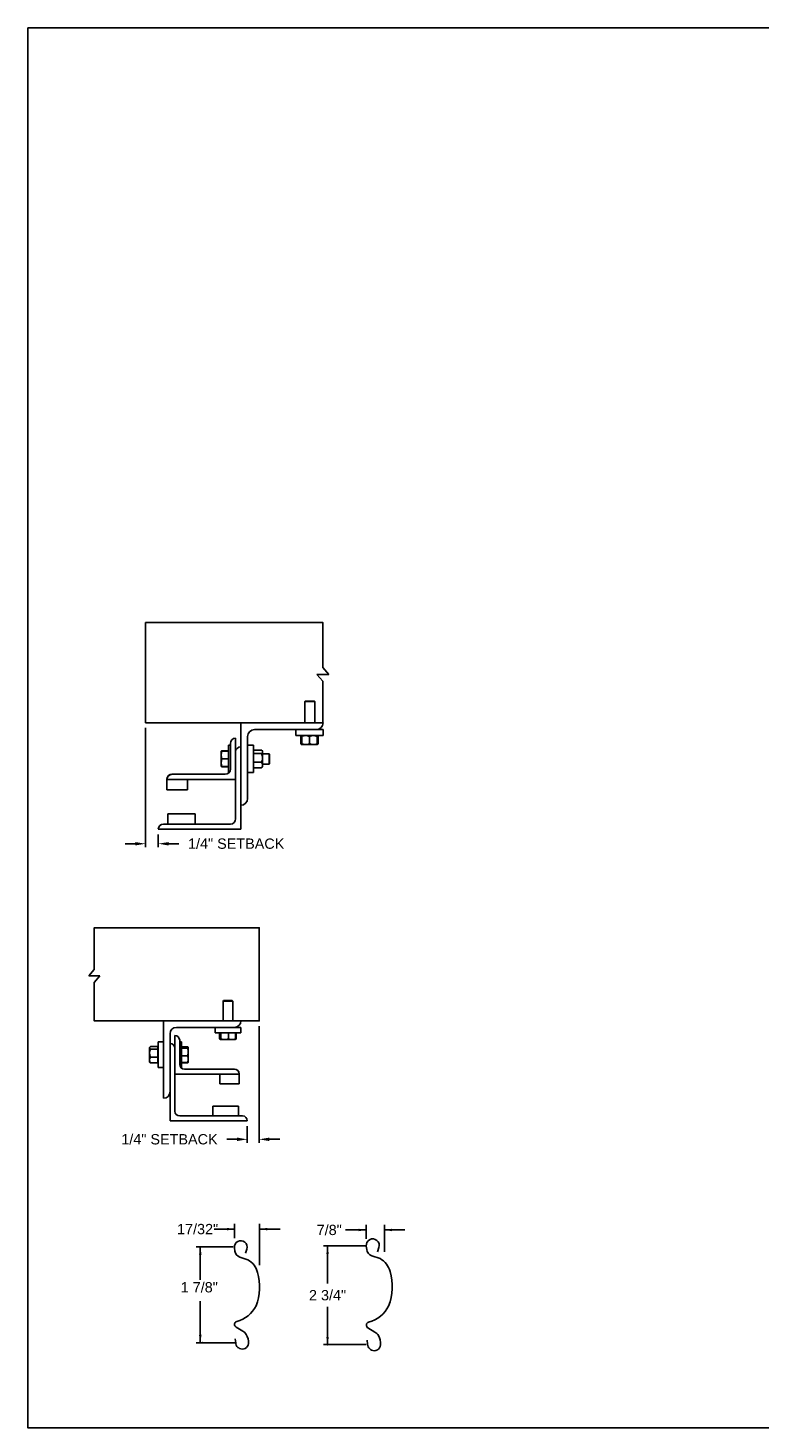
# Model space of a CAD drawing. Header units: inches. Extents: x 169.6 to 213.7, y 195.1 to 266.5.
# Tile 48 of 51: x 169.6 to 176.2, y 253.2 to 265.9. Entities that reach past the tile are written whole.
import ezdxf
from ezdxf.enums import TextEntityAlignment as Align

# ---------------------------------------------------------------- set-up
doc = ezdxf.new("R2010")
doc.units = ezdxf.units.IN
doc.header["$LTSCALE"] = 0.25
doc.header["$MEASUREMENT"] = 0
doc.layers.add('ANNOTATIONS', color=1, linetype='Continuous')
doc.layers.add('DETAILS', color=4, linetype='Continuous')
doc.styles.add('ARIAL', font='arial.ttf', dxfattribs={"height": 0.09375})
doc.dimstyles.new('STANDARD$0', dxfattribs={"dimtxt": 0.09375, "dimasz": 0.09375, "dimexe": 0.03125, "dimexo": 0.046875, "dimgap": 0.09, "dimtad": 0, "dimtih": 1, "dimtoh": 1, "dimdec": 4, "dimzin": 0, "dimdsep": 46, "dimtxsty": 'ARIAL', "dimcen": 0.09, "dimadec": 0, "dimazin": 0, "dimtfac": 1, "dimtdec": 4, "dimtofl": 0, "dimtmove": 0, "dimatfit": 1, "dimfxl": 1, "dimtolj": 1, "dimtzin": 0, "dimarcsym": 0})

# ---------------------------------------------------------------- blocks, each defined once
blk = doc.blocks.new('*D3')
at = {"layer": 'ANNOTATIONS', "color": 0, "lineweight": -2, "transparency": 16777216}
for p, q in [((170.659, 259.565), (170.659, 258.481)), ((170.774, 258.596), (170.774, 258.481)), ((170.565, 258.512), (170.472, 258.512)), ((170.868, 258.512), (170.962, 258.512))]:
    blk.add_line(p, q, dxfattribs=at)
at = {"layer": 'ANNOTATIONS', "color": 0, "transparency": 16777216}
for points in [[(170.565, 258.527), (170.565, 258.496), (170.659, 258.512)], [(170.868, 258.527), (170.868, 258.496), (170.774, 258.512)]]:
    blk.add_solid(points, dxfattribs=at)
at = {"layer": 'defpoints', "color": 0, "transparency": 16777216}
for p in [(170.659, 259.612), (170.774, 258.643), (170.774, 258.512)]:
    blk.add_point(p, dxfattribs=at)
at = {"layer": 'ANNOTATIONS', "color": 0, "transparency": 16777216, "insert": (171.483, 258.512), "char_height": 0.09375, "attachment_point": 5, "style": 'ARIAL'}
blk.add_mtext('\\A1;1/4" SETBACK', dxfattribs=at)
blk = doc.blocks.new('*D4')
at = {"layer": 'ANNOTATIONS', "color": 0, "lineweight": -2, "transparency": 16777216}
for p, q in [((171.692, 256.852), (171.692, 255.792)), ((171.584, 255.943), (171.584, 255.792)), ((171.49, 255.823), (171.397, 255.823)), ((171.786, 255.823), (171.88, 255.823))]:
    blk.add_line(p, q, dxfattribs=at)
at = {"layer": 'ANNOTATIONS', "color": 0, "transparency": 16777216}
for points in [[(171.49, 255.839), (171.49, 255.807), (171.584, 255.823)], [(171.786, 255.839), (171.786, 255.807), (171.692, 255.823)]]:
    blk.add_solid(points, dxfattribs=at)
at = {"layer": 'defpoints', "color": 0, "transparency": 16777216}
for p in [(171.692, 256.899), (171.584, 255.99), (171.584, 255.823)]:
    blk.add_point(p, dxfattribs=at)
at = {"layer": 'ANNOTATIONS', "color": 0, "transparency": 16777216, "insert": (170.876, 255.823), "char_height": 0.09375, "attachment_point": 5, "style": 'ARIAL'}
blk.add_mtext('\\A1;1/4" SETBACK', dxfattribs=at)

msp = doc.modelspace()

# ---------------------------------------------------------------- linework, layer by layer
at = {"layer": 'ANNOTATIONS'}
for p, q in [((171.46897, 255.0061), (171.28147, 255.0061)), ((171.46897, 254.92435), (171.46897, 255.05298)), ((171.69634, 254.6788), (171.69634, 255.05298)), ((171.69634, 255.0061), (171.88384, 255.0061)), ((171.45543, 254.84503), (171.11793, 254.84503)), ((171.15641, 254.84503), (171.15641, 254.54347)), ((171.15641, 253.97316), (171.15641, 254.35034)), ((171.48356, 253.97316), (171.11793, 253.97316))]:
    msp.add_line(p, q, dxfattribs=at)
at = {"layer": 'ANNOTATIONS', "linetype": 'ByBlock'}
for p, q in [((172.66672, 254.99843), (172.47922, 254.99843)), ((172.66672, 254.91668), (172.66672, 255.04531)), ((172.83124, 254.79832), (172.83124, 255.04531)), ((172.83124, 254.99843), (173.01874, 254.99843)), ((172.66589, 254.8553), (172.27796, 254.8553)), ((172.3146, 254.8553), (172.3146, 254.51228)), ((172.3146, 253.95526), (172.3146, 254.29828)), ((172.66589, 253.95526), (172.27796, 253.95526))]:
    msp.add_line(p, q, dxfattribs=at)
at = {"layer": 'ANNOTATIONS'}
for p in [(171.15641, 254.04766), (171.17418, 253.97316)]:
    msp.add_point(p, dxfattribs=at)
at = {"layer": 'ANNOTATIONS', "linetype": 'ByBlock'}
msp.add_point((172.3146, 253.95526), dxfattribs=at)
at = {"layer": 'ANNOTATIONS'}
for points in [[(171.39865, 254.99438), (171.39865, 255.01782), (171.46897, 255.0061)], [(171.76666, 255.01782), (171.76666, 254.99438), (171.69634, 255.0061)], [(171.16813, 254.77471), (171.14469, 254.77471), (171.15641, 254.84503)], [(171.16813, 254.04348), (171.14469, 254.04348), (171.15641, 253.97316)]]:
    msp.add_solid(points, dxfattribs=at)
at = {"layer": 'ANNOTATIONS', "linetype": 'ByBlock'}
for points in [[(172.5964, 254.98671), (172.5964, 255.01015), (172.66672, 254.99843)], [(172.90156, 255.01015), (172.90156, 254.98671), (172.83124, 254.99843)], [(172.32632, 254.7792), (172.30288, 254.7792), (172.3146, 254.84952)], [(172.32632, 254.02559), (172.30288, 254.02559), (172.3146, 253.95526)]]:
    msp.add_solid(points, dxfattribs=at)
at = {"layer": 'defpoints'}
msp.add_lwpolyline([(189.05875, 253.19707), (169.58887, 253.19707), (169.58887, 265.93218), (189.05875, 265.93218)], close=True, dxfattribs=at)
at = {"layer": 'DETAILS'}
for p, q in [((172.27235, 259.9893), (172.21802, 260.05256)), ((172.21802, 260.05256), (172.32668, 260.05256)), ((172.32668, 260.05256), (172.27235, 260.11581)), ((172.11086, 259.80881), (172.10625, 259.8042)), ((172.10625, 259.61206), (172.10625, 259.8042)), ((172.10625, 259.8042), (172.2, 259.8042)), ((172.11086, 259.80881), (172.1954, 259.80881)), ((172.1954, 259.80881), (172.2, 259.8042)), ((172.2, 259.8042), (172.2, 259.61206)), ((171.52434, 258.64331), (171.52434, 259.61206)), ((171.64934, 259.54956), (172.27434, 259.54956)), ((172.02434, 259.49631), (172.02434, 259.54956)), ((172.27434, 259.54956), (172.27434, 259.49631)), ((171.43059, 259.42456), (171.43059, 259.19018)), ((171.47746, 259.47143), (171.47746, 258.73706)), ((171.58684, 258.92456), (171.58684, 259.48706)), ((172.27434, 259.49631), (172.02434, 259.49631)), ((172.07335, 259.48873), (172.07028, 259.48693)), ((172.07028, 259.48693), (172.07028, 259.42256)), ((172.07335, 259.42076), (172.07028, 259.42256)), ((172.07244, 259.48693), (172.07244, 259.42256)), ((172.07681, 259.42021), (172.07244, 259.42256)), ((172.07587, 259.49358), (172.07886, 259.49616)), ((172.07903, 259.41318), (172.07587, 259.4159)), ((172.07903, 259.48821), (172.07639, 259.48693)), ((172.07639, 259.48693), (172.07639, 259.42256)), ((172.07903, 259.42128), (172.07639, 259.42256)), ((172.07903, 259.48693), (172.07903, 259.42256)), ((172.14934, 259.48693), (172.14934, 259.42256)), ((172.21965, 259.48693), (172.21965, 259.42256)), ((172.22228, 259.48693), (172.22228, 259.42256)), ((172.22624, 259.48693), (172.22624, 259.42256)), ((172.2284, 259.48693), (172.2284, 259.42256)), ((171.34659, 259.35424), (171.3466, 259.35426)), ((171.34659, 259.35424), (171.34659, 259.35424)), ((171.34659, 259.21362), (171.34659, 259.35424)), ((171.41209, 259.35614), (171.35287, 259.35614)), ((171.41209, 259.35541), (171.35287, 259.35541)), ((171.41209, 259.35537), (171.35287, 259.35537)), ((171.41209, 259.35515), (171.35287, 259.35515)), ((171.41209, 259.35431), (171.35287, 259.35431)), ((171.41209, 259.40893), (171.43059, 259.40893)), ((171.41209, 259.40893), (171.41209, 259.15893)), ((171.58684, 259.40893), (171.64009, 259.40893)), ((171.64009, 259.40893), (171.64009, 259.15893)), ((171.64009, 259.35424), (171.64209, 259.35424)), ((171.64209, 259.20343), (171.64209, 259.36443)), ((171.64209, 259.36443), (171.71384, 259.36443)), ((171.64209, 259.33333), (171.71384, 259.33333)), ((171.71821, 259.36005), (171.72321, 259.35424)), ((171.72321, 259.21362), (171.72321, 259.35424)), ((171.72321, 259.33081), (171.78248, 259.33081)), ((171.78248, 259.33081), (171.78709, 259.3262)), ((171.78248, 259.33081), (171.78248, 259.23706)), ((171.78709, 259.3262), (171.78709, 259.24166)), ((172.07903, 259.41318), (172.21965, 259.41318)), ((171.34659, 259.21362), (171.34659, 259.21362)), ((171.3466, 259.21359), (171.3466, 259.2136)), ((171.34661, 259.21359), (171.3466, 259.21359)), ((171.34664, 259.21353), (171.34661, 259.21359)), ((171.35264, 259.21355), (171.35287, 259.21271)), ((171.35264, 259.21255), (171.35287, 259.21172)), ((171.41209, 259.28406), (171.35287, 259.28406)), ((171.41209, 259.21369), (171.35287, 259.21369)), ((171.41209, 259.21355), (171.35287, 259.21355)), ((171.41209, 259.21271), (171.35287, 259.21271)), ((171.41209, 259.2125), (171.35287, 259.2125)), ((171.41209, 259.21245), (171.35287, 259.21245)), ((171.41209, 259.21172), (171.35287, 259.21172)), ((171.64209, 259.21362), (171.64009, 259.21362)), ((171.64209, 259.25283), (171.71384, 259.25283)), ((171.64209, 259.20343), (171.71384, 259.20343)), ((171.72321, 259.21362), (171.71821, 259.20781)), ((171.78248, 259.23706), (171.72321, 259.23706)), ((171.78709, 259.24166), (171.78248, 259.23706)), ((170.85246, 259.09984), (170.85246, 259.00268)), ((170.85246, 259.09643), (171.47746, 259.09643)), ((171.38371, 259.14331), (170.89934, 259.14331)), ((171.03996, 259.00268), (171.03996, 259.09643)), ((171.41865, 259.15893), (171.41209, 259.15893)), ((171.64009, 259.15893), (171.58684, 259.15893)), ((170.85246, 259.00268), (171.03996, 259.00268)), ((171.11028, 258.78393), (170.86028, 258.78393)), ((170.86028, 258.78393), (170.86028, 258.69018)), ((171.11028, 258.69018), (171.11028, 258.78393)), ((171.43059, 258.69018), (170.82121, 258.69018)), ((170.77434, 258.64331), (171.52434, 258.64331)), ((170.14123, 257.30958), (170.19176, 257.36842)), ((170.24229, 257.30958), (170.14123, 257.30958)), ((170.19176, 257.25075), (170.24229, 257.30958)), ((171.36878, 257.08433), (171.36446, 257.08001)), ((171.36446, 257.08001), (171.36446, 256.89988)), ((171.45235, 257.08001), (171.36446, 257.08001)), ((171.44804, 257.08433), (171.36878, 257.08433)), ((171.45235, 257.08001), (171.44804, 257.08433)), ((171.45235, 256.89988), (171.45235, 257.08001)), ((170.82247, 256.89988), (170.82247, 256.19675)), ((170.88106, 255.99168), (170.88106, 256.78269)), ((170.92501, 256.76804), (170.92501, 256.07957)), ((170.93966, 256.84128), (171.5256, 256.84128)), ((171.29122, 256.84128), (171.29122, 256.79136)), ((171.29122, 256.79136), (171.5256, 256.79136)), ((171.3326, 256.79136), (171.3326, 256.73584)), ((171.34079, 256.79136), (171.34079, 256.73584)), ((171.34434, 256.79136), (171.34434, 256.73584)), ((171.41196, 256.79136), (171.41196, 256.73584)), ((171.47603, 256.79136), (171.47603, 256.73584)), ((171.48421, 256.79136), (171.48421, 256.73584)), ((171.5256, 256.79136), (171.5256, 256.84128)), ((170.69462, 256.63318), (170.69333, 256.63189)), ((170.69333, 256.63189), (170.69333, 256.55263)), ((170.69714, 256.6611), (170.69462, 256.65818)), ((170.69462, 256.52634), (170.69462, 256.65818)), ((170.77067, 256.66635), (170.70341, 256.66635)), ((170.77067, 256.6444), (170.70341, 256.6444)), ((170.77067, 256.51817), (170.77067, 256.66635)), ((170.77255, 256.65818), (170.77067, 256.65818)), ((170.82247, 256.70945), (170.77255, 256.70945)), ((170.77255, 256.70945), (170.77255, 256.47507)), ((170.96896, 256.7241), (170.96896, 256.50437)), ((170.9863, 256.70945), (170.96896, 256.70945)), ((170.9863, 256.47507), (170.9863, 256.70945)), ((170.9863, 256.66557), (171.04182, 256.66557)), ((170.9863, 256.66229), (171.04182, 256.66229)), ((170.9863, 256.6531), (171.04182, 256.6531)), ((171.04771, 256.65818), (171.04647, 256.66032)), ((171.04771, 256.52634), (171.04771, 256.6577)), ((171.33578, 256.73383), (171.34249, 256.72996)), ((171.34256, 256.72996), (171.47425, 256.72996)), ((171.47433, 256.72996), (171.48104, 256.73383)), ((171.48421, 256.73584), (171.47532, 256.73231)), ((171.48099, 256.73381), (171.48421, 256.73584)), ((170.69333, 256.55263), (170.69462, 256.55135)), ((170.69462, 256.52634), (170.69714, 256.52342)), ((170.77067, 256.57031), (170.70341, 256.57031)), ((170.77067, 256.51817), (170.70341, 256.51817)), ((170.77067, 256.52634), (170.77255, 256.52634)), ((170.9863, 256.58307), (171.04182, 256.58307)), ((170.9863, 256.52223), (171.04182, 256.52223)), ((170.9863, 256.51895), (171.04182, 256.51895)), ((171.04309, 256.52286), (171.04182, 256.51895)), ((171.04647, 256.5242), (171.04771, 256.52634)), ((170.77255, 256.47507), (170.82247, 256.47507)), ((171.51095, 256.41648), (170.92501, 256.41648)), ((170.98015, 256.47507), (170.9863, 256.47507)), ((171.0129, 256.46043), (171.467, 256.46043)), ((171.33517, 256.32859), (171.33517, 256.41648)), ((171.51095, 256.42075), (171.51095, 256.32859)), ((171.51095, 256.32859), (171.33517, 256.32859)), ((171.26925, 256.03562), (171.26925, 256.12351)), ((171.26925, 256.12351), (171.50362, 256.12351)), ((171.50362, 256.12351), (171.50362, 256.03562)), ((171.58419, 255.99168), (170.88106, 255.99168)), ((170.96896, 256.03562), (171.54024, 256.03562))]:
    msp.add_line(p, q, dxfattribs=at)
for points in [[(172.27235, 260.11581), (172.27235, 260.52406), (170.65901, 260.52406), (170.65901, 259.61206), (172.27434, 259.61206)], [(172.27235, 259.61206), (172.27235, 259.9893)], [(170.19176, 257.36842), (170.19176, 257.74812), (171.69231, 257.74812), (171.69231, 256.89988), (170.19176, 256.89988), (170.19176, 257.25075)]]:
    msp.add_lwpolyline(points, dxfattribs=at)
msp.add_lwpolyline([(171.56703, 254.78691), (171.57958, 254.82524, 1.25136537), (171.46771, 254.8358), (171.47151, 254.80635, 0.28712033), (171.51726, 254.75063), (171.58897, 254.72653, -0.22337537), (171.67661, 254.61179, -0.17060067), (171.6643, 254.30828, -0.22026111), (171.48818, 254.16707, 0.64862145), (171.48229, 254.11563), (171.5439, 254.07921, -0.11918191), (171.57514, 254.04884, -0.14967798), (171.59419, 253.96709), (171.59404, 253.96537, -0.533076), (171.51356, 253.92098, -0.02656611), (171.49825, 253.93047, -0.19330383), (171.47874, 253.9731), (171.47526, 254.00816)], format="xyb", dxfattribs=at)
at = {"layer": 'DETAILS', "linetype": 'Continuous'}
msp.add_lwpolyline([(172.76953, 254.80006), (172.78248, 254.8396, 1.25136537), (172.66705, 254.8505), (172.67097, 254.82011, 0.28712033), (172.71818, 254.76261), (172.79217, 254.73775, -0.22337537), (172.8826, 254.61936, -0.17060067), (172.8699, 254.30618, -0.22026111), (172.68817, 254.16048, 0.64862142), (172.68209, 254.1074), (172.74566, 254.06982, -0.11918191), (172.7779, 254.03848, -0.14967798), (172.79756, 253.95413), (172.7974, 253.95235, -0.533076), (172.71436, 253.90655, -0.02656611), (172.69856, 253.91635, -0.19330383), (172.67843, 253.96033), (172.67484, 253.9965)], format="xyb", dxfattribs=at)
at = {"layer": 'DETAILS'}
for centre, radius, start, end in [((171.64934, 259.48706), 0.0625, 90, 180), ((172.21184, 259.61206), 0.0625, 270, 0), ((171.47746, 259.42456), 0.04688, 90, 180), ((171.52434, 259.34643), 0.04688, 90, 180), ((171.38371, 259.19018), 0.04688, 270, 0), ((170.89769, 259.09807), 0.04527, 87.917978, 177.754387), ((170.89934, 259.09643), 0.04688, 90, 180), ((171.52434, 258.92456), 0.0625, 270, 0), ((170.82121, 258.64331), 0.04688, 90, 180), ((171.43059, 258.73706), 0.04688, 270, 0), ((171.467, 256.89988), 0.05859, 270, 0), ((170.93966, 256.78269), 0.05859, 90, 180), ((170.92501, 256.7241), 0.04395, 0, 90), ((170.88106, 256.65086), 0.04395, 0, 90), ((171.0129, 256.50437), 0.04395, 180, 270), ((171.46854, 256.41802), 0.04244, 2.245613, 92.082022), ((171.467, 256.41648), 0.04395, 0, 90), ((170.82247, 256.25535), 0.05859, 270, 0), ((170.96896, 256.07957), 0.04395, 180, 270), ((171.54024, 255.99168), 0.04395, 0, 90)]:
    msp.add_arc(centre, radius, start, end, dxfattribs=at)
for points, knots in [([(172.07028, 259.48693), (172.07209, 259.4898), (172.07391, 259.49268), (172.07586, 259.49357), (172.07587, 259.49357)], [0, 0, 0, 0, 0.99332562, 1, 1, 1, 1]), ([(172.07028, 259.42256), (172.07209, 259.41969), (172.07391, 259.4168), (172.07586, 259.41592), (172.07587, 259.41591)], [0, 0, 0, 0, 0.99332562, 1, 1, 1, 1]), ([(172.07244, 259.48693), (172.07311, 259.4883), (172.07471, 259.49153), (172.07646, 259.49447), (172.07755, 259.49495), (172.07766, 259.495)], [0, 0, 0, 0, 0.39860917, 0.94310679, 1, 1, 1, 1]), ([(172.07903, 259.49024), (172.07851, 259.49004), (172.07625, 259.4892), (172.0741, 259.48792), (172.07244, 259.48693)], [0, 0, 0, 0, 0.22784114, 1, 1, 1, 1]), ([(172.07244, 259.42256), (172.07311, 259.42119), (172.07471, 259.41796), (172.07646, 259.41502), (172.07755, 259.41454), (172.07766, 259.41449)], [0, 0, 0, 0, 0.39860917, 0.94310679, 1, 1, 1, 1]), ([(172.07639, 259.42256), (172.07663, 259.42117), (172.07719, 259.41789), (172.07802, 259.41441), (172.07861, 259.41386), (172.07886, 259.41363)], [0, 0, 0, 0, 0.30001685, 0.70983799, 1, 1, 1, 1]), ([(172.11418, 259.49631), (172.10926, 259.49595), (172.09924, 259.49522), (172.08759, 259.49102), (172.08096, 259.48785), (172.07903, 259.48693)], [0, 0, 0, 0, 0.40629057, 0.82726642, 1, 1, 1, 1]), ([(172.07903, 259.48693), (172.07903, 259.48832), (172.07903, 259.49162), (172.07903, 259.49542), (172.07903, 259.49601), (172.07903, 259.49631)], [0, 0, 0, 0, 0.26545991, 0.62807649, 1, 1, 1, 1]), ([(172.11418, 259.41318), (172.10926, 259.41354), (172.09924, 259.41426), (172.08759, 259.41847), (172.08096, 259.42164), (172.07903, 259.42256)], [0, 0, 0, 0, 0.40629057, 0.82726642, 1, 1, 1, 1]), ([(172.07903, 259.42256), (172.07903, 259.42116), (172.07903, 259.41787), (172.07903, 259.41407), (172.07903, 259.41348), (172.07903, 259.41318)], [0, 0, 0, 0, 0.26545991, 0.62807649, 1, 1, 1, 1]), ([(172.14934, 259.48693), (172.14387, 259.48939), (172.13274, 259.49441), (172.12058, 259.49629), (172.11435, 259.49631), (172.11418, 259.49631)], [0, 0, 0, 0, 0.48434141, 0.98632773, 1, 1, 1, 1]), ([(172.14934, 259.42256), (172.14387, 259.42009), (172.13274, 259.41508), (172.12058, 259.4132), (172.11435, 259.41318), (172.11418, 259.41318)], [0, 0, 0, 0, 0.48434141, 0.98632773, 1, 1, 1, 1]), ([(172.18449, 259.49631), (172.17957, 259.49595), (172.16955, 259.49522), (172.1579, 259.49102), (172.15127, 259.48785), (172.14934, 259.48693)], [0, 0, 0, 0, 0.40629057, 0.82726642, 1, 1, 1, 1]), ([(172.18449, 259.41318), (172.17957, 259.41354), (172.16955, 259.41426), (172.1579, 259.41847), (172.15127, 259.42164), (172.14934, 259.42256)], [0, 0, 0, 0, 0.40629057, 0.82726642, 1, 1, 1, 1]), ([(172.21965, 259.48693), (172.21418, 259.48939), (172.20305, 259.49441), (172.19089, 259.49629), (172.18466, 259.49631), (172.18449, 259.49631)], [0, 0, 0, 0, 0.48434141, 0.98632773, 1, 1, 1, 1]), ([(172.21965, 259.42256), (172.21418, 259.42009), (172.20305, 259.41508), (172.19089, 259.4132), (172.18466, 259.41318), (172.18449, 259.41318)], [0, 0, 0, 0, 0.48434141, 0.98632773, 1, 1, 1, 1]), ([(172.21965, 259.48693), (172.21965, 259.48832), (172.21965, 259.49162), (172.21965, 259.49542), (172.21965, 259.49601), (172.21965, 259.49631)], [0, 0, 0, 0, 0.26545991, 0.62807649, 1, 1, 1, 1]), ([(172.21965, 259.42256), (172.21965, 259.42116), (172.21965, 259.41787), (172.21965, 259.41407), (172.21965, 259.41348), (172.21965, 259.41318)], [0, 0, 0, 0, 0.26545991, 0.62807649, 1, 1, 1, 1]), ([(172.21982, 259.496), (172.22012, 259.49559), (172.2208, 259.49468), (172.22162, 259.49092), (172.22212, 259.48792), (172.22228, 259.48693)], [0, 0, 0, 0, 0.36178326, 0.79041419, 1, 1, 1, 1]), ([(172.21982, 259.41349), (172.22012, 259.4139), (172.2208, 259.41481), (172.22162, 259.41857), (172.22212, 259.42157), (172.22228, 259.42256)], [0, 0, 0, 0, 0.36127383, 0.7902469, 1, 1, 1, 1]), ([(172.22102, 259.49485), (172.22129, 259.4947), (172.2226, 259.49396), (172.22434, 259.49089), (172.22577, 259.48791), (172.22624, 259.48693)], [0, 0, 0, 0, 0.15175447, 0.72144224, 1, 1, 1, 1]), ([(172.22102, 259.41463), (172.22129, 259.41479), (172.2226, 259.41552), (172.22434, 259.4186), (172.22577, 259.42158), (172.22624, 259.42256)], [0, 0, 0, 0, 0.15175447, 0.72144224, 1, 1, 1, 1]), ([(172.2284, 259.48693), (172.22659, 259.4898), (172.22477, 259.49268), (172.22281, 259.49357), (172.2228, 259.49357)], [0, 0, 0, 0, 0.99332562, 1, 1, 1, 1]), ([(172.2284, 259.42256), (172.22659, 259.41969), (172.22477, 259.4168), (172.22281, 259.41592), (172.2228, 259.41591)], [0, 0, 0, 0, 0.993325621, 1, 1, 1, 1]), ([(171.35287, 259.35431), (171.35111, 259.34861), (171.34757, 259.33709), (171.34692, 259.32519), (171.34659, 259.31919)], [0, 0, 0, 0, 0.49545796, 1, 1, 1, 1]), ([(171.34659, 259.35424), (171.3468, 259.35425), (171.34723, 259.35427), (171.34991, 259.35429), (171.35211, 259.35431), (171.35287, 259.35431)], [0, 0, 0, 0, 0.3928666, 0.79169603, 1, 1, 1, 1]), ([(171.34659, 259.31919), (171.3466, 259.31835), (171.34665, 259.31205), (171.34802, 259.30016), (171.35124, 259.28946), (171.35287, 259.28406)], [0, 0, 0, 0, 0.07010266, 0.53079095, 1, 1, 1, 1]), ([(171.35287, 259.35515), (171.35152, 259.35504), (171.34882, 259.3548), (171.34692, 259.3545), (171.34672, 259.35432), (171.34665, 259.35426)], [0, 0, 0, 0, 0.39883061, 0.80149747, 1, 1, 1, 1]), ([(171.35287, 259.35537), (171.35152, 259.35522), (171.34882, 259.35493), (171.34693, 259.35456), (171.34673, 259.35434), (171.34667, 259.35427)], [0, 0, 0, 0, 0.40277376, 0.80942169, 1, 1, 1, 1]), ([(171.35287, 259.35614), (171.35153, 259.35589), (171.34883, 259.35539), (171.34698, 259.35478), (171.34678, 259.35443), (171.34672, 259.35433)], [0, 0, 0, 0, 0.41812145, 0.84026469, 1, 1, 1, 1]), ([(171.71384, 259.36443), (171.71523, 259.36311), (171.71853, 259.36), (171.72233, 259.35481), (171.72292, 259.35087), (171.72321, 259.34888)], [0, 0, 0, 0, 0.26545991, 0.62807649, 1, 1, 1, 1]), ([(171.72321, 259.34888), (171.7232, 259.34852), (171.72314, 259.34619), (171.7216, 259.34185), (171.71785, 259.33704), (171.71483, 259.33425), (171.71384, 259.33333)], [0, 0, 0, 0, 0.06653229, 0.43528257, 0.81455084, 1, 1, 1, 1]), ([(171.71384, 259.33333), (171.7163, 259.32707), (171.72132, 259.31433), (171.7232, 259.30041), (171.72321, 259.29327), (171.72321, 259.29308)], [0, 0, 0, 0, 0.48434141, 0.98632773, 1, 1, 1, 1]), ([(171.72321, 259.29308), (171.72286, 259.28745), (171.72213, 259.27598), (171.71793, 259.26264), (171.71476, 259.25504), (171.71384, 259.25283)], [0, 0, 0, 0, 0.40629057, 0.82726642, 1, 1, 1, 1]), ([(171.35287, 259.28406), (171.35111, 259.27835), (171.34757, 259.26681), (171.34692, 259.25489), (171.34659, 259.24887)], [0, 0, 0, 0, 0.49545796, 1, 1, 1, 1]), ([(171.34659, 259.24887), (171.3466, 259.24804), (171.34665, 259.24172), (171.34802, 259.22981), (171.35124, 259.21909), (171.35287, 259.21369)], [0, 0, 0, 0, 0.070102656, 0.530790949, 1, 1, 1, 1]), ([(171.35287, 259.21369), (171.35211, 259.21368), (171.34993, 259.21367), (171.34725, 259.21365), (171.34681, 259.21363), (171.34659, 259.21362)], [0, 0, 0, 0, 0.2083045, 0.6015254, 1, 1, 1, 1]), ([(171.34659, 259.21362), (171.34666, 259.21361), (171.34687, 259.2136), (171.3488, 259.21358), (171.35151, 259.21356), (171.35287, 259.21355)], [0, 0, 0, 0, 0.22973043, 0.61267004, 1, 1, 1, 1]), ([(171.71384, 259.25283), (171.7163, 259.24899), (171.72132, 259.24117), (171.7232, 259.23263), (171.72321, 259.22825), (171.72321, 259.22813)], [0, 0, 0, 0, 0.484341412, 0.986327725, 1, 1, 1, 1]), ([(171.72321, 259.22813), (171.72286, 259.22467), (171.72213, 259.21763), (171.71793, 259.20945), (171.71476, 259.20479), (171.71384, 259.20343)], [0, 0, 0, 0, 0.40629057, 0.82726642, 1, 1, 1, 1]), ([(171.71805, 259.2079), (171.71764, 259.20733), (171.71653, 259.2058), (171.71488, 259.20434), (171.71384, 259.20343)], [0, 0, 0, 0, 0.37432244, 1, 1, 1, 1]), ([(170.70341, 256.66635), (170.7021, 256.66543), (170.69901, 256.66323), (170.69545, 256.65956), (170.6949, 256.65678), (170.69462, 256.65538)], [0, 0, 0, 0, 0.26545991, 0.62807649, 1, 1, 1, 1]), ([(170.69462, 256.65538), (170.69463, 256.65513), (170.69469, 256.65348), (170.69613, 256.65041), (170.69965, 256.64702), (170.70248, 256.64505), (170.70341, 256.6444)], [0, 0, 0, 0, 0.06653229, 0.43528257, 0.81455084, 1, 1, 1, 1]), ([(170.70341, 256.6444), (170.7011, 256.63864), (170.6964, 256.62691), (170.69464, 256.6141), (170.69462, 256.60753), (170.69462, 256.60735)], [0, 0, 0, 0, 0.48434141, 0.98632773, 1, 1, 1, 1]), ([(171.04182, 256.66557), (171.04254, 256.66493), (171.0445, 256.66319), (171.04567, 256.66141), (171.04642, 256.66028)], [0, 0, 0, 0, 0.36956739, 1, 1, 1, 1]), ([(171.04182, 256.66229), (171.04253, 256.66198), (171.04458, 256.66108), (171.04709, 256.65955), (171.0475, 256.65832), (171.04771, 256.6577)], [0, 0, 0, 0, 0.2083045, 0.6015254, 1, 1, 1, 1]), ([(171.04771, 256.6577), (171.04763, 256.65734), (171.04744, 256.65639), (171.04563, 256.65484), (171.04309, 256.65368), (171.04182, 256.6531)], [0, 0, 0, 0, 0.22973043, 0.61267004, 1, 1, 1, 1]), ([(171.04182, 256.6531), (171.04346, 256.64741), (171.04678, 256.63594), (171.0474, 256.62407), (171.04771, 256.61808)], [0, 0, 0, 0, 0.49545796, 1, 1, 1, 1]), ([(171.04771, 256.61808), (171.0477, 256.61725), (171.04764, 256.61097), (171.04636, 256.59912), (171.04334, 256.58845), (171.04182, 256.58307)], [0, 0, 0, 0, 0.07010266, 0.53079095, 1, 1, 1, 1]), ([(171.34279, 256.73097), (171.34142, 256.73135), (171.33797, 256.73231), (171.33463, 256.73451), (171.3326, 256.73584)], [0, 0, 0, 0, 0.39613311, 1, 1, 1, 1]), ([(171.34256, 256.72996), (171.34252, 256.72996), (171.3422, 256.73002), (171.3416, 256.7313), (171.34106, 256.73432), (171.34079, 256.73584)], [0, 0, 0, 0, 0.07010266, 0.53079095, 1, 1, 1, 1]), ([(171.34434, 256.73584), (171.34405, 256.7342), (171.34347, 256.73088), (171.34287, 256.73027), (171.34256, 256.72996)], [0, 0, 0, 0, 0.49545796, 1, 1, 1, 1]), ([(171.37815, 256.72996), (171.37735, 256.72996), (171.37128, 256.73002), (171.35984, 256.7313), (171.34954, 256.73432), (171.34434, 256.73584)], [0, 0, 0, 0, 0.07010266, 0.53079095, 1, 1, 1, 1]), ([(171.41196, 256.73584), (171.40647, 256.7342), (171.39539, 256.73088), (171.38393, 256.73027), (171.37815, 256.72996)], [0, 0, 0, 0, 0.49545796, 1, 1, 1, 1]), ([(171.444, 256.72996), (171.43974, 256.73016), (171.43115, 256.73056), (171.42048, 256.73307), (171.41414, 256.73513), (171.41196, 256.73584)], [0, 0, 0, 0, 0.3928666, 0.79169603, 1, 1, 1, 1]), ([(171.47603, 256.73584), (171.47201, 256.73458), (171.46394, 256.73204), (171.45317, 256.73022), (171.44648, 256.73003), (171.444, 256.72996)], [0, 0, 0, 0, 0.38329119, 0.77026914, 1, 1, 1, 1]), ([(171.47425, 256.72996), (171.4743, 256.72996), (171.47462, 256.73002), (171.47522, 256.7313), (171.47576, 256.73432), (171.47603, 256.73584)], [0, 0, 0, 0, 0.07010266, 0.53079095, 1, 1, 1, 1]), ([(170.69462, 256.60735), (170.69495, 256.60217), (170.69563, 256.59161), (170.69958, 256.57933), (170.70254, 256.57234), (170.70341, 256.57031)], [0, 0, 0, 0, 0.40629057, 0.82726642, 1, 1, 1, 1]), ([(170.70341, 256.57031), (170.7011, 256.56625), (170.6964, 256.558), (170.69464, 256.54898), (170.69462, 256.54436), (170.69462, 256.54424)], [0, 0, 0, 0, 0.48434141, 0.98632773, 1, 1, 1, 1]), ([(170.69462, 256.54424), (170.69495, 256.54059), (170.69563, 256.53316), (170.69958, 256.52452), (170.70254, 256.5196), (170.70341, 256.51817)], [0, 0, 0, 0, 0.40629057, 0.82726642, 1, 1, 1, 1]), ([(170.69726, 256.52347), (170.6983, 256.52234), (170.69995, 256.52054), (170.70246, 256.51881), (170.70341, 256.51817)], [0, 0, 0, 0, 0.62450971, 1, 1, 1, 1]), ([(171.04182, 256.58307), (171.04346, 256.57813), (171.04678, 256.56816), (171.0474, 256.55785), (171.04771, 256.55265)], [0, 0, 0, 0, 0.49545796, 1, 1, 1, 1]), ([(171.04771, 256.55265), (171.0477, 256.55193), (171.04764, 256.54647), (171.04636, 256.53617), (171.04334, 256.52691), (171.04182, 256.52223)], [0, 0, 0, 0, 0.07010266, 0.53079095, 1, 1, 1, 1]), ([(171.04182, 256.52223), (171.04306, 256.52281), (171.04556, 256.52396), (171.04719, 256.52519), (171.04738, 256.52582), (171.0474, 256.52586)], [0, 0, 0, 0, 0.483809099, 0.972271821, 1, 1, 1, 1]), ([(171.04182, 256.51895), (171.04316, 256.52013), (171.04512, 256.52187), (171.04599, 256.52366), (171.04627, 256.52424)], [0, 0, 0, 0, 0.68088301, 1, 1, 1, 1])]:
    msp.add_open_spline(points, degree=3, knots=knots, dxfattribs=at)

# ---------------------------------------------------------------- texts
at = {"layer": 'ANNOTATIONS', "style": 'ARIAL'}
msp.add_text('1 7/8"', height=0.09375, dxfattribs=at).set_placement((170.97856, 254.43057))
at = {"layer": 'ANNOTATIONS', "linetype": 'Continuous', "style": 'ARIAL'}
msp.add_text('2 3/4"', height=0.09375, dxfattribs=at).set_placement((172.3146, 254.40528), align=Align.MIDDLE_CENTER)
at = {"layer": 'ANNOTATIONS', "insert": (171.13211, 255.0061), "char_height": 0.09375, "attachment_point": 5, "style": 'ARIAL'}
msp.add_mtext('17/32"', dxfattribs=at)
at = {"layer": 'ANNOTATIONS', "linetype": 'Continuous', "insert": (172.32987, 254.99843), "char_height": 0.09375, "attachment_point": 5, "style": 'ARIAL'}
msp.add_mtext('7/8"', dxfattribs=at)

# ---------------------------------------------------------------- dimensions: what is measured, and where the dimension line sits
at = {"layer": 'ANNOTATIONS'}
dim = msp.add_linear_dim(base=(170.77434, 258.51182), p1=(170.65901, 259.61206), p2=(170.77434, 258.64331), text='1/4" SETBACK', dimstyle='STANDARD$0', override={"dimarcsym": 1}, dxfattribs=at)
dim.commit()
dim.dimension.update_dxf_attribs({"geometry": '*D3', "text_midpoint": (171.48273, 258.51182), "dimtype": 160})
dim = msp.add_linear_dim(base=(171.58419, 255.82297), p1=(171.69231, 256.89855), p2=(171.58419, 255.99035), angle=180, text='1/4" SETBACK', dimstyle='STANDARD$0', override={"dimarcsym": 1}, dxfattribs=at)
dim.commit()
dim.dimension.update_dxf_attribs({"geometry": '*D4', "text_midpoint": (170.8758, 255.82297)})

doc.saveas('drawing.dxf')
